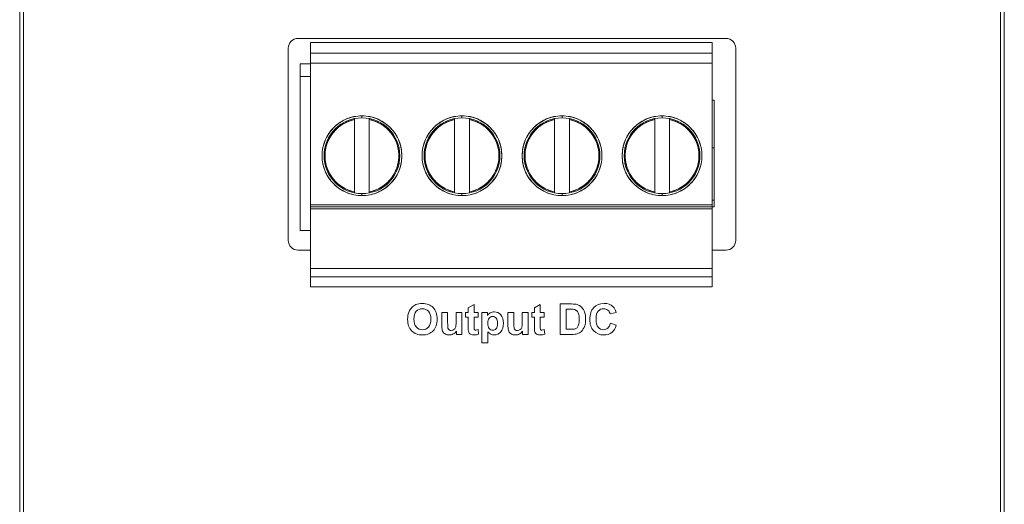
# Model space of a CAD drawing. Header units: millimetres. Extents: x 0 to 420, y 0 to 297.
# Tile 8 of 9: x 312 to 362, y 172 to 197. Entities that reach past the tile are written whole.
import ezdxf

# ---------------------------------------------------------------- set-up
doc = ezdxf.new("R2010")
doc.units = ezdxf.units.MM
doc.layers.get('0').update_dxf_attribs({"linetype": 'CONTINUOUS', "lineweight": 13})
doc.layers.add('Layer 13', color=7, linetype='CONTINUOUS')

msp = doc.modelspace()

# ---------------------------------------------------------------- linework, layer by layer
at = {"linetype": 'Continuous'}
for p, q in [((311.85, 209), (311.85, 175.522)), ((361.85, 209), (361.85, 121.503)), ((326.61, 195.55), (326.61, 183.15)), ((347.01, 195.55), (347.01, 183.15)), ((326.61, 183.15), (347.01, 183.15)), ((311.85, 175.522), (311.85, 88))]:
    msp.add_line(p, q, dxfattribs=at)
for p, q in [((312.05, 206.701), (312.05, 90.302)), ((361.65, 206.701), (361.65, 90.302)), ((325.99, 195.756), (347.71, 195.756)), ((326.61, 195.55), (347.01, 195.55)), ((325.49, 185.506), (325.49, 195.256)), ((348.21, 195.256), (348.21, 185.506)), ((326.61, 195), (347.01, 195)), ((326.61, 194.5), (347.01, 194.5)), ((326.09, 194.47), (326.09, 186)), ((326.09, 194.47), (326.61, 194.47)), ((326.09, 193.82), (326.61, 193.82)), ((347.11, 192.62), (347.01, 192.62)), ((347.11, 192.62), (347.11, 187.2)), ((328.855, 187.914), (328.855, 191.686)), ((329.23, 191.825), (329.23, 191.725)), ((329.605, 191.686), (329.605, 187.914)), ((333.935, 187.914), (333.935, 191.686)), ((334.31, 191.825), (334.31, 191.725)), ((334.685, 191.686), (334.685, 187.914)), ((339.015, 187.914), (339.015, 191.686)), ((339.39, 191.825), (339.39, 191.725)), ((339.765, 191.686), (339.765, 187.914)), ((344.095, 187.914), (344.095, 191.686)), ((344.47, 191.825), (344.47, 191.725)), ((344.845, 191.686), (344.845, 187.914)), ((347.11, 190.2), (347.01, 190.2)), ((329.23, 187.875), (329.23, 187.775)), ((334.31, 187.875), (334.31, 187.775)), ((339.39, 187.875), (339.39, 187.775)), ((344.47, 187.875), (344.47, 187.775)), ((347.11, 187.55), (347.01, 187.55)), ((326.61, 187.3), (347.01, 187.3)), ((326.61, 187.2), (347.11, 187.2)), ((326.61, 187.1), (347.01, 187.1)), ((326.09, 186), (326.61, 186)), ((326.61, 185.006), (325.99, 185.006)), ((326.61, 183.15), (326.61, 185.006)), ((347.71, 185.006), (347.01, 185.006)), ((347.01, 183.15), (347.01, 185.006)), ((326.61, 184.078), (347.01, 184.078)), ((326.61, 183.65), (347.01, 183.65)), ((326.61, 183.15), (347.01, 183.15))]:
    msp.add_line(p, q)
for centre, radius in [((329.23, 189.8), 2.025), ((329.23, 189.8), 1.925), ((334.31, 189.8), 2.025), ((334.31, 189.8), 1.925), ((339.39, 189.8), 2.025), ((339.39, 189.8), 1.925), ((344.47, 189.8), 2.025), ((344.47, 189.8), 1.925)]:
    msp.add_circle(centre, radius)
for centre, radius, start, end in [((325.99, 195.256), 0.5, 90, 180), ((347.71, 195.256), 0.5, 0, 90), ((329.23, 189.8), 1.875, 101.537, 258.463), ((329.23, 189.8), 1.875, 281.537, 78.463), ((334.31, 189.8), 1.875, 101.537, 258.463), ((334.31, 189.8), 1.875, 281.537, 78.463), ((339.39, 189.8), 1.875, 101.537, 258.463), ((339.39, 189.8), 1.875, 281.537, 78.463), ((344.47, 189.8), 1.875, 101.537, 258.463), ((344.47, 189.8), 1.875, 281.537, 78.463), ((325.99, 185.506), 0.5, 180, 270), ((347.71, 185.506), 0.5, 270, 0)]:
    msp.add_arc(centre, radius, start, end)
for points, knots in [([(328.811, 191.781), (328.673, 191.752), (328.403, 191.665), (328.033, 191.452), (327.715, 191.167), (327.464, 190.821), (327.29, 190.431), (327.201, 190.013), (327.201, 189.586), (327.29, 189.168), (327.464, 188.778), (327.716, 188.433), (328.034, 188.148), (328.403, 187.935), (328.674, 187.848), (328.811, 187.819)], [0, 0, 0, 0, 0.421869, 0.846078, 1.269982, 1.694038, 2.11804, 2.542056, 2.966069, 3.390085, 3.814088, 4.238144, 4.662041, 5.086294, 5.507741, 5.507741, 5.507741, 5.507741]), ([(328.481, 188.081), (328.361, 188.133), (328.13, 188.264), (327.833, 188.528), (327.598, 188.849), (327.435, 189.212), (327.352, 189.601), (327.352, 189.999), (327.435, 190.388), (327.598, 190.751), (327.834, 191.072), (328.131, 191.336), (328.361, 191.467), (328.481, 191.519)], [0, 0, 0, 0, 0.393047, 0.788305, 1.183253, 1.578349, 1.973396, 2.368455, 2.763503, 3.158598, 3.553539, 3.948841, 4.341473, 4.341473, 4.341473, 4.341473]), ([(328.855, 191.686), (328.855, 191.683), (328.855, 191.666), (328.855, 191.65), (328.855, 191.637)], [0, 0, 0, 0, 0.00908036, 0.0484686, 0.0484686, 0.0484686, 0.0484686]), ([(329.605, 191.637), (329.605, 191.65), (329.605, 191.666), (329.605, 191.683), (329.605, 191.686)], [0, 0, 0, 0, 0.03947845, 0.0484686, 0.0484686, 0.0484686, 0.0484686]), ([(329.649, 187.819), (329.787, 187.848), (330.057, 187.935), (330.427, 188.148), (330.745, 188.433), (330.996, 188.779), (331.17, 189.169), (331.259, 189.587), (331.259, 190.014), (331.17, 190.432), (330.996, 190.822), (330.744, 191.167), (330.426, 191.452), (330.057, 191.665), (329.786, 191.752), (329.649, 191.781)], [0, 0, 0, 0, 0.421869, 0.846078, 1.269982, 1.694038, 2.11804, 2.542056, 2.966069, 3.390085, 3.814088, 4.238144, 4.662041, 5.086294, 5.507741, 5.507741, 5.507741, 5.507741]), ([(329.979, 191.519), (330.099, 191.467), (330.33, 191.336), (330.627, 191.072), (330.862, 190.751), (331.025, 190.388), (331.108, 189.999), (331.108, 189.601), (331.025, 189.212), (330.862, 188.849), (330.626, 188.528), (330.329, 188.264), (330.099, 188.133), (329.979, 188.081)], [0, 0, 0, 0, 0.393047, 0.788305, 1.183253, 1.578349, 1.973396, 2.368455, 2.763503, 3.158598, 3.553539, 3.948841, 4.341473, 4.341473, 4.341473, 4.341473]), ([(333.891, 191.781), (333.753, 191.752), (333.483, 191.665), (333.113, 191.452), (332.795, 191.167), (332.544, 190.821), (332.37, 190.431), (332.281, 190.013), (332.281, 189.586), (332.37, 189.168), (332.544, 188.778), (332.796, 188.433), (333.114, 188.148), (333.483, 187.935), (333.754, 187.848), (333.891, 187.819)], [0, 0, 0, 0, 0.421869, 0.846078, 1.269982, 1.694038, 2.11804, 2.542056, 2.966069, 3.390085, 3.814088, 4.238144, 4.662041, 5.086294, 5.507741, 5.507741, 5.507741, 5.507741]), ([(333.561, 188.081), (333.441, 188.133), (333.21, 188.264), (332.913, 188.528), (332.678, 188.849), (332.515, 189.212), (332.432, 189.601), (332.432, 189.999), (332.515, 190.388), (332.678, 190.751), (332.914, 191.072), (333.211, 191.336), (333.441, 191.467), (333.561, 191.519)], [0, 0, 0, 0, 0.393047, 0.788305, 1.183253, 1.578349, 1.973396, 2.368455, 2.763503, 3.158598, 3.553539, 3.948841, 4.341473, 4.341473, 4.341473, 4.341473]), ([(333.935, 191.686), (333.935, 191.683), (333.935, 191.666), (333.935, 191.65), (333.935, 191.637)], [0, 0, 0, 0, 0.00908036, 0.0484686, 0.0484686, 0.0484686, 0.0484686]), ([(334.685, 191.637), (334.685, 191.65), (334.685, 191.666), (334.685, 191.683), (334.685, 191.686)], [0, 0, 0, 0, 0.03947845, 0.0484686, 0.0484686, 0.0484686, 0.0484686]), ([(334.729, 187.819), (334.867, 187.848), (335.137, 187.935), (335.507, 188.148), (335.825, 188.433), (336.076, 188.779), (336.25, 189.169), (336.339, 189.587), (336.339, 190.014), (336.25, 190.432), (336.076, 190.822), (335.824, 191.167), (335.506, 191.452), (335.137, 191.665), (334.866, 191.752), (334.729, 191.781)], [0, 0, 0, 0, 0.421869, 0.846078, 1.269982, 1.694038, 2.11804, 2.542056, 2.966069, 3.390085, 3.814088, 4.238144, 4.662041, 5.086294, 5.507741, 5.507741, 5.507741, 5.507741]), ([(335.059, 191.519), (335.179, 191.467), (335.41, 191.336), (335.707, 191.072), (335.942, 190.751), (336.105, 190.388), (336.188, 189.999), (336.188, 189.601), (336.105, 189.212), (335.942, 188.849), (335.706, 188.528), (335.409, 188.264), (335.179, 188.133), (335.059, 188.081)], [0, 0, 0, 0, 0.393047, 0.788305, 1.183253, 1.578349, 1.973396, 2.368455, 2.763503, 3.158598, 3.553539, 3.948841, 4.341473, 4.341473, 4.341473, 4.341473]), ([(338.971, 191.781), (338.833, 191.752), (338.563, 191.665), (338.193, 191.452), (337.875, 191.167), (337.624, 190.821), (337.45, 190.431), (337.361, 190.013), (337.361, 189.586), (337.45, 189.168), (337.624, 188.778), (337.876, 188.433), (338.194, 188.148), (338.563, 187.935), (338.834, 187.848), (338.971, 187.819)], [0, 0, 0, 0, 0.421869, 0.846078, 1.269982, 1.694038, 2.11804, 2.542056, 2.966069, 3.390085, 3.814088, 4.238144, 4.662041, 5.086294, 5.507741, 5.507741, 5.507741, 5.507741]), ([(338.641, 188.081), (338.521, 188.133), (338.29, 188.264), (337.993, 188.528), (337.758, 188.849), (337.595, 189.212), (337.512, 189.601), (337.512, 189.999), (337.595, 190.388), (337.758, 190.751), (337.994, 191.072), (338.291, 191.336), (338.521, 191.467), (338.641, 191.519)], [0, 0, 0, 0, 0.393047, 0.788305, 1.183253, 1.578349, 1.973396, 2.368455, 2.763503, 3.158598, 3.553539, 3.948841, 4.341473, 4.341473, 4.341473, 4.341473]), ([(339.015, 191.686), (339.015, 191.683), (339.015, 191.666), (339.015, 191.65), (339.015, 191.637)], [0, 0, 0, 0, 0.00908036, 0.0484686, 0.0484686, 0.0484686, 0.0484686]), ([(339.765, 191.637), (339.765, 191.65), (339.765, 191.666), (339.765, 191.683), (339.765, 191.686)], [0, 0, 0, 0, 0.03947845, 0.0484686, 0.0484686, 0.0484686, 0.0484686]), ([(339.809, 187.819), (339.947, 187.848), (340.217, 187.935), (340.587, 188.148), (340.905, 188.433), (341.156, 188.779), (341.33, 189.169), (341.419, 189.587), (341.419, 190.014), (341.33, 190.432), (341.156, 190.822), (340.904, 191.167), (340.586, 191.452), (340.217, 191.665), (339.946, 191.752), (339.809, 191.781)], [0, 0, 0, 0, 0.421869, 0.846078, 1.269982, 1.694038, 2.11804, 2.542056, 2.966069, 3.390085, 3.814088, 4.238144, 4.662041, 5.086294, 5.507741, 5.507741, 5.507741, 5.507741]), ([(340.139, 191.519), (340.259, 191.467), (340.49, 191.336), (340.787, 191.072), (341.022, 190.751), (341.185, 190.388), (341.268, 189.999), (341.268, 189.601), (341.185, 189.212), (341.022, 188.849), (340.786, 188.528), (340.489, 188.264), (340.259, 188.133), (340.139, 188.081)], [0, 0, 0, 0, 0.393047, 0.788305, 1.183253, 1.578349, 1.973396, 2.368455, 2.763503, 3.158598, 3.553539, 3.948841, 4.341473, 4.341473, 4.341473, 4.341473]), ([(344.051, 191.781), (343.913, 191.752), (343.643, 191.665), (343.273, 191.452), (342.955, 191.167), (342.704, 190.821), (342.53, 190.431), (342.441, 190.013), (342.441, 189.586), (342.53, 189.168), (342.704, 188.778), (342.956, 188.433), (343.274, 188.148), (343.643, 187.935), (343.914, 187.848), (344.051, 187.819)], [0, 0, 0, 0, 0.421869, 0.846078, 1.269982, 1.694038, 2.11804, 2.542056, 2.966069, 3.390085, 3.814088, 4.238144, 4.662041, 5.086294, 5.507741, 5.507741, 5.507741, 5.507741]), ([(343.721, 188.081), (343.601, 188.133), (343.37, 188.264), (343.073, 188.528), (342.838, 188.849), (342.675, 189.212), (342.592, 189.601), (342.592, 189.999), (342.675, 190.388), (342.838, 190.751), (343.074, 191.072), (343.371, 191.336), (343.601, 191.467), (343.721, 191.519)], [0, 0, 0, 0, 0.393047, 0.788305, 1.183253, 1.578349, 1.973396, 2.368455, 2.763503, 3.158598, 3.553539, 3.948841, 4.341473, 4.341473, 4.341473, 4.341473]), ([(344.095, 191.686), (344.095, 191.683), (344.095, 191.666), (344.095, 191.65), (344.095, 191.637)], [0, 0, 0, 0, 0.00908036, 0.0484686, 0.0484686, 0.0484686, 0.0484686]), ([(344.845, 191.637), (344.845, 191.65), (344.845, 191.666), (344.845, 191.683), (344.845, 191.686)], [0, 0, 0, 0, 0.03947845, 0.0484686, 0.0484686, 0.0484686, 0.0484686]), ([(344.889, 187.819), (345.027, 187.848), (345.297, 187.935), (345.667, 188.148), (345.985, 188.433), (346.236, 188.779), (346.41, 189.169), (346.499, 189.587), (346.499, 190.014), (346.41, 190.432), (346.236, 190.822), (345.984, 191.167), (345.666, 191.452), (345.297, 191.665), (345.026, 191.752), (344.889, 191.781)], [0, 0, 0, 0, 0.421869, 0.846078, 1.269982, 1.694038, 2.11804, 2.542056, 2.966069, 3.390085, 3.814088, 4.238144, 4.662041, 5.086294, 5.507741, 5.507741, 5.507741, 5.507741]), ([(345.219, 191.519), (345.339, 191.467), (345.57, 191.336), (345.867, 191.072), (346.102, 190.751), (346.265, 190.388), (346.348, 189.999), (346.348, 189.601), (346.265, 189.212), (346.102, 188.849), (345.866, 188.528), (345.569, 188.264), (345.339, 188.133), (345.219, 188.081)], [0, 0, 0, 0, 0.393047, 0.788305, 1.183253, 1.578349, 1.973396, 2.368455, 2.763503, 3.158598, 3.553539, 3.948841, 4.341473, 4.341473, 4.341473, 4.341473]), ([(328.855, 187.963), (328.855, 187.95), (328.855, 187.934), (328.855, 187.917), (328.855, 187.914)], [0, 0, 0, 0, 0.03947845, 0.0484686, 0.0484686, 0.0484686, 0.0484686]), ([(329.605, 187.914), (329.605, 187.917), (329.605, 187.934), (329.605, 187.95), (329.605, 187.963)], [0, 0, 0, 0, 0.00908036, 0.0484686, 0.0484686, 0.0484686, 0.0484686]), ([(333.935, 187.963), (333.935, 187.95), (333.935, 187.934), (333.935, 187.917), (333.935, 187.914)], [0, 0, 0, 0, 0.03947845, 0.0484686, 0.0484686, 0.0484686, 0.0484686]), ([(334.685, 187.914), (334.685, 187.917), (334.685, 187.934), (334.685, 187.95), (334.685, 187.963)], [0, 0, 0, 0, 0.00908036, 0.0484686, 0.0484686, 0.0484686, 0.0484686]), ([(339.015, 187.963), (339.015, 187.95), (339.015, 187.934), (339.015, 187.917), (339.015, 187.914)], [0, 0, 0, 0, 0.03947845, 0.0484686, 0.0484686, 0.0484686, 0.0484686]), ([(339.765, 187.914), (339.765, 187.917), (339.765, 187.934), (339.765, 187.95), (339.765, 187.963)], [0, 0, 0, 0, 0.00908036, 0.0484686, 0.0484686, 0.0484686, 0.0484686]), ([(344.095, 187.963), (344.095, 187.95), (344.095, 187.934), (344.095, 187.917), (344.095, 187.914)], [0, 0, 0, 0, 0.03947845, 0.0484686, 0.0484686, 0.0484686, 0.0484686]), ([(344.845, 187.914), (344.845, 187.917), (344.845, 187.934), (344.845, 187.95), (344.845, 187.963)], [0, 0, 0, 0, 0.00908036, 0.0484686, 0.0484686, 0.0484686, 0.0484686])]:
    msp.add_open_spline(points, degree=3, knots=knots)
for points in [[(328.481, 191.519), (328.601, 191.571), (328.727, 191.611), (328.855, 191.637)], [(329.23, 191.825), (329.09, 191.825), (328.948, 191.81), (328.811, 191.781)], [(329.649, 191.781), (329.511, 191.81), (329.37, 191.825), (329.23, 191.825)], [(329.605, 191.637), (329.733, 191.611), (329.859, 191.571), (329.979, 191.519)], [(333.561, 191.519), (333.681, 191.571), (333.807, 191.611), (333.935, 191.637)], [(334.31, 191.825), (334.17, 191.825), (334.028, 191.81), (333.891, 191.781)], [(334.729, 191.781), (334.591, 191.81), (334.45, 191.825), (334.31, 191.825)], [(334.685, 191.637), (334.813, 191.611), (334.939, 191.571), (335.059, 191.519)], [(338.641, 191.519), (338.761, 191.571), (338.887, 191.611), (339.015, 191.637)], [(339.39, 191.825), (339.25, 191.825), (339.108, 191.81), (338.971, 191.781)], [(339.809, 191.781), (339.671, 191.81), (339.53, 191.825), (339.39, 191.825)], [(339.765, 191.637), (339.893, 191.611), (340.019, 191.571), (340.139, 191.519)], [(343.721, 191.519), (343.841, 191.571), (343.967, 191.611), (344.095, 191.637)], [(344.47, 191.825), (344.33, 191.825), (344.188, 191.81), (344.051, 191.781)], [(344.889, 191.781), (344.751, 191.81), (344.61, 191.825), (344.47, 191.825)], [(344.845, 191.637), (344.973, 191.611), (345.099, 191.571), (345.219, 191.519)], [(328.855, 187.963), (328.727, 187.989), (328.601, 188.029), (328.481, 188.081)], [(329.979, 188.081), (329.859, 188.029), (329.733, 187.989), (329.605, 187.963)], [(333.935, 187.963), (333.807, 187.989), (333.681, 188.029), (333.561, 188.081)], [(335.059, 188.081), (334.939, 188.029), (334.813, 187.989), (334.685, 187.963)], [(339.015, 187.963), (338.887, 187.989), (338.761, 188.029), (338.641, 188.081)], [(340.139, 188.081), (340.019, 188.029), (339.893, 187.989), (339.765, 187.963)], [(344.095, 187.963), (343.967, 187.989), (343.841, 188.029), (343.721, 188.081)], [(345.219, 188.081), (345.099, 188.029), (344.973, 187.989), (344.845, 187.963)], [(328.811, 187.819), (328.949, 187.79), (329.09, 187.775), (329.23, 187.775)], [(329.23, 187.775), (329.37, 187.775), (329.512, 187.79), (329.649, 187.819)], [(333.891, 187.819), (334.029, 187.79), (334.17, 187.775), (334.31, 187.775)], [(334.31, 187.775), (334.45, 187.775), (334.592, 187.79), (334.729, 187.819)], [(338.971, 187.819), (339.109, 187.79), (339.25, 187.775), (339.39, 187.775)], [(339.39, 187.775), (339.53, 187.775), (339.672, 187.79), (339.809, 187.819)], [(344.051, 187.819), (344.189, 187.79), (344.33, 187.775), (344.47, 187.775)], [(344.47, 187.775), (344.61, 187.775), (344.752, 187.79), (344.889, 187.819)]]:
    msp.add_open_spline(points, degree=3)
at = {"layer": 'Layer 13', "lineweight": 0}
for points in [[(331.621, 181.889), (331.656, 181.968), (331.704, 182.038), (331.765, 182.101)], [(331.765, 182.101), (331.826, 182.163), (331.893, 182.21), (331.965, 182.24)], [(334.626, 182.071), (334.626, 182.071), (334.924, 182.245), (334.924, 182.245)], [(334.626, 181.849), (334.626, 181.849), (334.626, 182.071), (334.626, 182.071)], [(334.924, 182.245), (334.924, 182.245), (334.924, 181.849), (334.924, 181.849)], [(337.986, 182.071), (337.986, 182.071), (338.283, 182.245), (338.283, 182.245)], [(337.986, 181.849), (337.986, 181.849), (337.986, 182.071), (337.986, 182.071)], [(338.283, 182.245), (338.283, 182.245), (338.283, 181.849), (338.283, 181.849)], [(339.293, 182.275), (339.293, 182.275), (339.864, 182.275), (339.864, 182.275)], [(339.293, 180.729), (339.293, 180.729), (339.293, 182.275), (339.293, 182.275)], [(339.605, 182.013), (339.605, 182.013), (339.605, 180.989), (339.605, 180.989)], [(339.746, 182.013), (339.746, 182.013), (339.605, 182.013), (339.605, 182.013)], [(340.002, 181.999), (339.958, 182.008), (339.873, 182.013), (339.746, 182.013)], [(339.864, 182.275), (339.992, 182.275), (340.091, 182.265), (340.158, 182.245)], [(340.158, 182.245), (340.249, 182.218), (340.327, 182.171), (340.392, 182.104)], [(340.392, 182.104), (340.456, 182.035), (340.505, 181.951), (340.539, 181.853)], [(341.984, 182.134), (342.055, 182.068), (342.108, 181.973), (342.143, 181.849)], [(331.551, 181.492), (331.551, 181.649), (331.574, 181.782), (331.621, 181.889)], [(331.991, 181.902), (331.911, 181.814), (331.872, 181.681), (331.872, 181.503)], [(331.872, 181.503), (331.872, 181.328), (331.913, 181.194), (331.993, 181.105)], [(333.286, 181.14), (333.286, 181.14), (333.286, 181.849), (333.286, 181.849)], [(333.286, 181.849), (333.286, 181.849), (333.583, 181.849), (333.583, 181.849)], [(333.583, 181.849), (333.583, 181.849), (333.583, 181.334), (333.583, 181.334)], [(334.009, 181.376), (334.009, 181.376), (334.009, 181.849), (334.009, 181.849)], [(334.009, 181.849), (334.009, 181.849), (334.306, 181.849), (334.306, 181.849)], [(334.306, 181.849), (334.306, 181.849), (334.306, 180.729), (334.306, 180.729)], [(334.49, 181.613), (334.49, 181.613), (334.49, 181.849), (334.49, 181.849)], [(334.49, 181.849), (334.49, 181.849), (334.626, 181.849), (334.626, 181.849)], [(334.626, 181.613), (334.626, 181.613), (334.49, 181.613), (334.49, 181.613)], [(334.626, 181.124), (334.626, 181.124), (334.626, 181.613), (334.626, 181.613)], [(334.924, 181.849), (334.924, 181.849), (335.126, 181.849), (335.126, 181.849)], [(335.126, 181.613), (335.126, 181.613), (334.924, 181.613), (334.924, 181.613)], [(334.924, 181.613), (334.924, 181.613), (334.924, 181.161), (334.924, 181.161)], [(335.126, 181.849), (335.126, 181.849), (335.126, 181.613), (335.126, 181.613)], [(335.324, 181.849), (335.324, 181.849), (335.6, 181.849), (335.6, 181.849)], [(335.324, 180.302), (335.324, 180.302), (335.324, 181.849), (335.324, 181.849)], [(335.6, 181.849), (335.6, 181.849), (335.6, 181.685), (335.6, 181.685)], [(335.6, 181.685), (335.636, 181.74), (335.685, 181.787), (335.746, 181.821)], [(335.689, 181.556), (335.641, 181.5), (335.617, 181.417), (335.617, 181.308)], [(336.646, 181.14), (336.646, 181.14), (336.646, 181.849), (336.646, 181.849)], [(336.646, 181.849), (336.646, 181.849), (336.942, 181.849), (336.942, 181.849)], [(336.942, 181.849), (336.942, 181.849), (336.942, 181.334), (336.942, 181.334)], [(337.368, 181.376), (337.368, 181.376), (337.368, 181.849), (337.368, 181.849)], [(337.368, 181.849), (337.368, 181.849), (337.665, 181.849), (337.665, 181.849)], [(337.665, 181.849), (337.665, 181.849), (337.665, 180.729), (337.665, 180.729)], [(337.849, 181.613), (337.849, 181.613), (337.849, 181.849), (337.849, 181.849)], [(337.849, 181.849), (337.849, 181.849), (337.986, 181.849), (337.986, 181.849)], [(337.986, 181.613), (337.986, 181.613), (337.849, 181.613), (337.849, 181.613)], [(337.986, 181.124), (337.986, 181.124), (337.986, 181.613), (337.986, 181.613)], [(338.283, 181.849), (338.283, 181.849), (338.486, 181.849), (338.486, 181.849)], [(338.486, 181.613), (338.486, 181.613), (338.283, 181.613), (338.283, 181.613)], [(338.283, 181.613), (338.283, 181.613), (338.283, 181.161), (338.283, 181.161)], [(338.486, 181.849), (338.486, 181.849), (338.486, 181.613), (338.486, 181.613)], [(340.147, 181.926), (340.109, 181.962), (340.061, 181.986), (340.002, 181.999)], [(340.235, 181.776), (340.214, 181.841), (340.185, 181.89), (340.147, 181.926)], [(341.834, 181.775), (341.816, 181.856), (341.777, 181.919), (341.72, 181.965)], [(342.143, 181.849), (342.143, 181.849), (341.834, 181.775), (341.834, 181.775)], [(331.754, 180.913), (331.618, 181.052), (331.551, 181.246), (331.551, 181.492)], [(333.327, 180.892), (333.3, 180.952), (333.286, 181.035), (333.286, 181.14)], [(333.583, 181.334), (333.583, 181.176), (333.588, 181.08), (333.599, 181.045)], [(333.599, 181.045), (333.61, 181.009), (333.63, 180.981), (333.659, 180.96)], [(333.904, 180.971), (333.945, 180.998), (333.972, 181.033), (333.987, 181.073)], [(333.987, 181.073), (334.001, 181.115), (334.009, 181.215), (334.009, 181.376)], [(334.636, 180.915), (334.629, 180.949), (334.626, 181.019), (334.626, 181.124)], [(334.924, 181.161), (334.924, 181.069), (334.926, 181.017), (334.93, 181.001)], [(334.93, 181.001), (334.933, 180.986), (334.942, 180.974), (334.956, 180.963)], [(335.617, 181.308), (335.617, 181.182), (335.642, 181.089), (335.692, 181.029)], [(336.686, 180.892), (336.659, 180.952), (336.646, 181.035), (336.646, 181.14)], [(336.942, 181.334), (336.942, 181.176), (336.948, 181.08), (336.959, 181.045)], [(336.959, 181.045), (336.969, 181.009), (336.989, 180.981), (337.018, 180.96)], [(337.264, 180.971), (337.304, 180.998), (337.331, 181.033), (337.346, 181.073)], [(337.346, 181.073), (337.361, 181.115), (337.368, 181.215), (337.368, 181.376)], [(337.995, 180.915), (337.989, 180.949), (337.986, 181.019), (337.986, 181.124)], [(338.283, 181.161), (338.283, 181.069), (338.285, 181.017), (338.289, 181.001)], [(338.289, 181.001), (338.293, 180.986), (338.302, 180.974), (338.315, 180.963)], [(339.839, 180.989), (339.926, 180.989), (339.989, 180.994), (340.028, 181.004)], [(340.028, 181.004), (340.078, 181.017), (340.12, 181.038), (340.153, 181.068)], [(340.153, 181.068), (340.187, 181.098), (340.214, 181.149), (340.235, 181.217)], [(340.543, 181.158), (340.504, 181.046), (340.448, 180.954), (340.377, 180.884)], [(341.845, 181.297), (341.845, 181.297), (342.147, 181.201), (342.147, 181.201)], [(342.147, 181.201), (342.101, 181.032), (342.024, 180.907), (341.916, 180.825)], [(333.456, 180.752), (333.396, 180.786), (333.353, 180.832), (333.327, 180.892)], [(334.03, 180.896), (333.989, 180.836), (333.936, 180.79), (333.869, 180.755)], [(334.03, 180.729), (334.03, 180.729), (334.03, 180.896), (334.03, 180.896)], [(334.306, 180.729), (334.306, 180.729), (334.03, 180.729), (334.03, 180.729)], [(334.678, 180.8), (334.657, 180.828), (334.644, 180.866), (334.636, 180.915)], [(334.772, 180.73), (334.729, 180.748), (334.698, 180.771), (334.678, 180.8)], [(335.126, 180.977), (335.126, 180.977), (335.151, 180.748), (335.151, 180.748)], [(335.779, 180.741), (335.729, 180.765), (335.676, 180.807), (335.62, 180.866)], [(335.62, 180.866), (335.62, 180.866), (335.62, 180.302), (335.62, 180.302)], [(336.815, 180.752), (336.756, 180.786), (336.713, 180.832), (336.686, 180.892)], [(337.389, 180.896), (337.349, 180.836), (337.295, 180.79), (337.228, 180.755)], [(337.389, 180.729), (337.389, 180.729), (337.389, 180.896), (337.389, 180.896)], [(337.665, 180.729), (337.665, 180.729), (337.389, 180.729), (337.389, 180.729)], [(338.037, 180.8), (338.017, 180.828), (338.003, 180.866), (337.995, 180.915)], [(338.131, 180.73), (338.089, 180.748), (338.057, 180.771), (338.037, 180.8)], [(338.485, 180.977), (338.485, 180.977), (338.51, 180.748), (338.51, 180.748)], [(339.881, 180.729), (339.881, 180.729), (339.293, 180.729), (339.293, 180.729)], [(339.605, 180.989), (339.605, 180.989), (339.839, 180.989), (339.839, 180.989)], [(340.157, 180.762), (340.088, 180.74), (339.996, 180.729), (339.881, 180.729)], [(340.377, 180.884), (340.323, 180.832), (340.249, 180.791), (340.157, 180.762)], [(335.62, 180.302), (335.62, 180.302), (335.324, 180.302), (335.324, 180.302)]]:
    msp.add_open_spline(points, degree=3, dxfattribs=at)
for points, knots in [([(331.965, 182.24), (332.062, 182.281), (332.173, 182.302), (332.299, 182.302), (332.527, 182.302), (332.709, 182.231), (332.846, 182.09)], [3, 3, 3, 3, 4, 4, 4, 5, 5, 5, 5]), ([(332.612, 181.904), (332.534, 181.991), (332.43, 182.035), (332.302, 182.035), (332.173, 182.035), (332.069, 181.991), (331.991, 181.902)], [5, 5, 5, 5, 6, 6, 6, 7, 7, 7, 7]), ([(332.846, 182.09), (332.983, 181.948), (333.051, 181.751), (333.051, 181.5), (333.051, 181.249), (332.983, 181.055), (332.847, 180.913)], [5, 5, 5, 5, 6, 6, 6, 7, 7, 7, 7]), ([(340.998, 180.913), (340.866, 181.052), (340.8, 181.244), (340.8, 181.488), (340.8, 181.746), (340.866, 181.945), (340.999, 182.088)], [4, 4, 4, 4, 5, 5, 5, 6, 6, 6, 6]), ([(340.999, 182.088), (341.132, 182.23), (341.307, 182.302), (341.524, 182.302), (341.713, 182.302), (341.867, 182.245), (341.984, 182.134)], [6, 6, 6, 6, 7, 7, 7, 8, 8, 8, 8]), ([(341.72, 181.965), (341.661, 182.012), (341.591, 182.035), (341.508, 182.035), (341.393, 182.035), (341.3, 181.993), (341.229, 181.911)], [11, 11, 11, 11, 12, 12, 12, 13, 13, 13, 13]), ([(332.608, 181.103), (332.689, 181.193), (332.728, 181.328), (332.728, 181.507), (332.728, 181.685), (332.689, 181.816), (332.612, 181.904)], [3, 3, 3, 3, 4, 4, 4, 5, 5, 5, 5]), ([(336.044, 181.555), (335.997, 181.612), (335.939, 181.641), (335.869, 181.641), (335.797, 181.641), (335.737, 181.612), (335.689, 181.556)], [5, 5, 5, 5, 6, 6, 6, 7, 7, 7, 7]), ([(335.746, 181.821), (335.807, 181.857), (335.875, 181.874), (335.949, 181.874), (336.08, 181.874), (336.19, 181.823), (336.281, 181.722)], [3, 3, 3, 3, 4, 4, 4, 5, 5, 5, 5]), ([(336.046, 181.022), (336.092, 181.076), (336.115, 181.167), (336.115, 181.293), (336.115, 181.411), (336.092, 181.498), (336.044, 181.555)], [3, 3, 3, 3, 4, 4, 4, 5, 5, 5, 5]), ([(336.281, 181.722), (336.372, 181.619), (336.417, 181.477), (336.417, 181.295), (336.417, 181.108), (336.371, 180.963), (336.28, 180.858)], [5, 5, 5, 5, 6, 6, 6, 7, 7, 7, 7]), ([(340.235, 181.217), (340.256, 181.287), (340.267, 181.381), (340.267, 181.5), (340.267, 181.62), (340.256, 181.712), (340.235, 181.776)], [5, 5, 5, 5, 6, 6, 6, 7, 7, 7, 7]), ([(340.539, 181.853), (340.573, 181.754), (340.59, 181.632), (340.59, 181.487), (340.59, 181.36), (340.574, 181.249), (340.543, 181.158)], [4, 4, 4, 4, 5, 5, 5, 6, 6, 6, 6]), ([(341.229, 181.911), (341.157, 181.829), (341.122, 181.696), (341.122, 181.511), (341.122, 181.316), (341.157, 181.176), (341.227, 181.093)], [13, 13, 13, 13, 14, 14, 14, 15, 15, 15, 15]), ([(331.993, 181.105), (332.075, 181.014), (332.177, 180.969), (332.302, 180.969), (332.426, 180.969), (332.528, 181.014), (332.608, 181.103)], [1, 1, 1, 1, 2, 2, 2, 3, 3, 3, 3]), ([(335.692, 181.029), (335.742, 180.968), (335.803, 180.938), (335.875, 180.938), (335.944, 180.938), (336.001, 180.966), (336.046, 181.022)], [1, 1, 1, 1, 2, 2, 2, 3, 3, 3, 3]), ([(341.227, 181.093), (341.297, 181.011), (341.389, 180.969), (341.501, 180.969), (341.585, 180.969), (341.656, 180.996), (341.716, 181.048), (341.776, 181.101), (341.819, 181.184), (341.845, 181.297)], [15, 15, 15, 15, 16, 16, 16, 17, 17, 17, 18, 18, 18, 18]), ([(332.847, 180.913), (332.711, 180.773), (332.53, 180.702), (332.303, 180.702), (332.073, 180.702), (331.89, 180.772), (331.754, 180.913)], [7, 7, 7, 7, 8, 8, 8, 9, 9, 9, 9]), ([(333.869, 180.755), (333.803, 180.72), (333.733, 180.703), (333.659, 180.703), (333.583, 180.703), (333.516, 180.719), (333.456, 180.752)], [2, 2, 2, 2, 3, 3, 3, 4, 4, 4, 4]), ([(333.659, 180.96), (333.688, 180.939), (333.724, 180.928), (333.769, 180.928), (333.819, 180.928), (333.864, 180.942), (333.904, 180.971)], [11, 11, 11, 11, 12, 12, 12, 13, 13, 13, 13]), ([(335.151, 180.748), (335.082, 180.718), (335.004, 180.703), (334.916, 180.703), (334.863, 180.703), (334.814, 180.712), (334.772, 180.73)], [8, 8, 8, 8, 9, 9, 9, 10, 10, 10, 10]), ([(334.956, 180.963), (334.97, 180.954), (334.986, 180.949), (335.006, 180.949), (335.033, 180.949), (335.073, 180.959), (335.126, 180.977)], [5, 5, 5, 5, 6, 6, 6, 7, 7, 7, 7]), ([(336.28, 180.858), (336.188, 180.755), (336.078, 180.703), (335.947, 180.703), (335.886, 180.703), (335.829, 180.716), (335.779, 180.741)], [7, 7, 7, 7, 8, 8, 8, 9, 9, 9, 9]), ([(337.228, 180.755), (337.162, 180.72), (337.092, 180.703), (337.018, 180.703), (336.943, 180.703), (336.875, 180.719), (336.815, 180.752)], [2, 2, 2, 2, 3, 3, 3, 4, 4, 4, 4]), ([(337.018, 180.96), (337.047, 180.939), (337.084, 180.928), (337.128, 180.928), (337.179, 180.928), (337.224, 180.942), (337.264, 180.971)], [11, 11, 11, 11, 12, 12, 12, 13, 13, 13, 13]), ([(338.51, 180.748), (338.441, 180.718), (338.363, 180.703), (338.276, 180.703), (338.222, 180.703), (338.174, 180.712), (338.131, 180.73)], [8, 8, 8, 8, 9, 9, 9, 10, 10, 10, 10]), ([(338.315, 180.963), (338.329, 180.954), (338.346, 180.949), (338.366, 180.949), (338.393, 180.949), (338.433, 180.959), (338.485, 180.977)], [5, 5, 5, 5, 6, 6, 6, 7, 7, 7, 7]), ([(341.916, 180.825), (341.808, 180.743), (341.671, 180.702), (341.505, 180.702), (341.299, 180.702), (341.131, 180.772), (340.998, 180.913)], [2, 2, 2, 2, 3, 3, 3, 4, 4, 4, 4])]:
    msp.add_open_spline(points, degree=3, knots=knots, dxfattribs=at)

doc.saveas('drawing.dxf')
